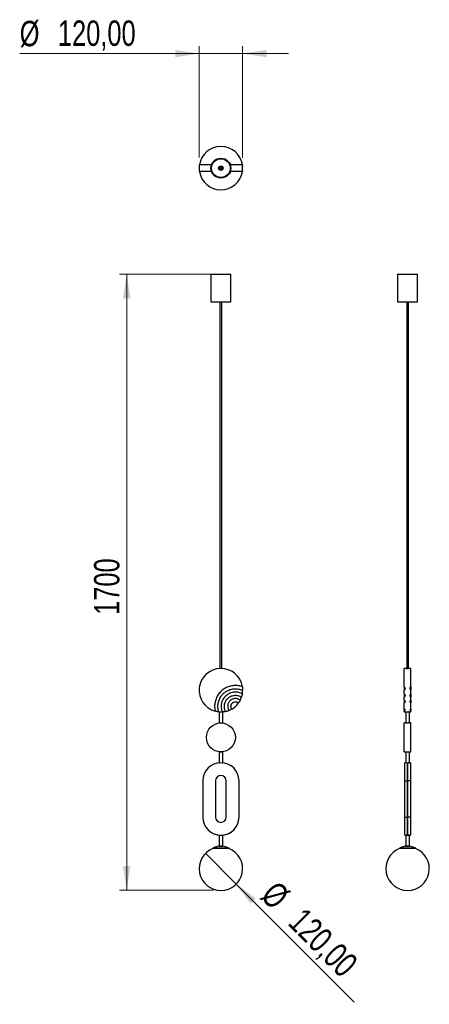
# Model space of a CAD drawing. Header units: millimetres. Extents: x 60 to 117, y 122 to 258.
import ezdxf

# ---------------------------------------------------------------- set-up
doc = ezdxf.new("R2010")
doc.units = ezdxf.units.MM
doc.styles.add('SLDTEXTSTYLE0', font='TXT', dxfattribs={"width": 0.75})
doc.dimstyles.new('SLDDIMSTYLE0', dxfattribs={"dimtxt": 3.5, "dimasz": 3.302, "dimexe": 0, "dimexo": 0.0625, "dimgap": 0.875, "dimtad": 1, "dimdec": 0, "dimlfac": 20, "dimrnd": 1e-09, "dimzin": 12, "dimdsep": 46, "dimtxsty": 'SLDTEXTSTYLE0', "dimsah": 1, "dimcen": 0.09, "dimadec": 0, "dimazin": 3, "dimtfac": 1, "dimtdec": 0, "dimtofl": 0, "dimtmove": 0, "dimatfit": 3, "dimfxl": 0, "dimfrac": 2, "dimtolj": 1, "dimtzin": 12, "dimarcsym": 0})
doc.dimstyles.new('SLDDIMSTYLE1', dxfattribs={"dimtxt": 3.5, "dimasz": 3.302, "dimexe": 0, "dimexo": 0.0625, "dimgap": 0.875, "dimtad": 1, "dimlfac": 20, "dimrnd": 1e-09, "dimzin": 12, "dimdsep": 46, "dimtxsty": 'SLDTEXTSTYLE0', "dimblk1": 'NONE', "dimsah": 1, "dimcen": 0, "dimadec": 0, "dimazin": 3, "dimtfac": 1, "dimtmove": 0, "dimatfit": 3, "dimldrblk": 'NONE', "dimfxl": 0, "dimfrac": 2, "dimtolj": 1, "dimtzin": 12, "dimarcsym": 0})
doc.dimstyles.new('SLDDIMSTYLE2', dxfattribs={"dimtxt": 3.5, "dimasz": 3.302, "dimexe": 0, "dimexo": 0.0625, "dimgap": 0.875, "dimtad": 1, "dimlfac": 20, "dimrnd": 1e-09, "dimzin": 12, "dimdsep": 46, "dimtxsty": 'SLDTEXTSTYLE0', "dimsah": 1, "dimcen": 0.09, "dimadec": 0, "dimazin": 3, "dimtfac": 1, "dimtmove": 0, "dimatfit": 0, "dimfxl": 0, "dimfrac": 2, "dimtolj": 1, "dimtzin": 12, "dimarcsym": 0})

# ---------------------------------------------------------------- blocks, each defined once
blk = doc.blocks.new('_D')
at = {"color": 7, "linetype": 'Continuous', "lineweight": 0}
for p, q in [((88.6, 222.88), (74.22, 222.88)), ((75.22, 222.88), (75.22, 137.93)), ((87.22, 137.93), (74.22, 137.93))]:
    blk.add_line(p, q, dxfattribs=at)
at = {"color": 7, "linetype": 'Continuous', "lineweight": 18}
for points in [[(75.22, 222.88), (74.71, 219.58), (75.73, 219.58)], [(75.22, 137.93), (75.73, 141.23), (74.71, 141.23)]]:
    blk.add_solid(points, dxfattribs=at)
at = {"color": 7, "linetype": 'Continuous', "lineweight": 18, "insert": (70.71, 175.89), "char_height": 3.5, "attachment_point": 1, "rotation": 90, "style": 'SLDTEXTSTYLE0'}
blk.add_mtext('1700', dxfattribs=at)
blk = doc.blocks.new('_D_1')
at = {"color": 7, "linetype": 'Continuous', "lineweight": 0}
for q in [(86.1, 143), (106.63, 122.47)]:
    blk.add_line((90.34, 138.76), q, dxfattribs=at)
at = {"color": 7, "linetype": 'Continuous', "lineweight": 18}
blk.add_solid([(90.34, 138.76), (92.32, 136.07), (93.04, 136.78)], dxfattribs=at)
at = {"color": 7, "linetype": 'Continuous', "lineweight": 18, "char_height": 3.5, "attachment_point": 1, "rotation": 315, "style": 'SLDTEXTSTYLE0'}
for s, insert in [('%%c', (96.01, 139.42)), ('120,00', (99.78, 135.73))]:
    blk.add_mtext(s, dxfattribs=dict(at, insert=insert))
blk = doc.blocks.new('_None')
blk = doc.blocks.new('_D_2')
at = {"color": 7, "linetype": 'Continuous', "lineweight": 0}
for p, q in [((85.22, 238.98), (85.22, 254.34)), ((91.22, 238.97), (91.22, 254.34)), ((85.22, 253.34), (60.45, 253.34)), ((91.22, 253.34), (85.22, 253.34)), ((91.22, 253.34), (97.57, 253.34))]:
    blk.add_line(p, q, dxfattribs=at)
at = {"color": 7, "linetype": 'Continuous', "lineweight": 18}
for points in [[(85.22, 253.34), (81.92, 253.84), (81.92, 252.83)], [(91.22, 253.34), (94.52, 252.83), (94.52, 253.84)]]:
    blk.add_solid(points, dxfattribs=at)
at = {"color": 7, "linetype": 'Continuous', "lineweight": 18, "char_height": 3.5, "attachment_point": 1, "style": 'SLDTEXTSTYLE0'}
for s, insert in [('%%c', (60.45, 257.85)), ('120,00', (65.72, 257.9))]:
    blk.add_mtext(s, dxfattribs=dict(at, insert=insert))

msp = doc.modelspace()

# ---------------------------------------------------------------- linework, layer by layer
at = {"color": 7, "linetype": 'Continuous', "lineweight": 25}
for p, q in [((85.22236, 237.97996), (85.22236, 237.07996)), ((86.92308, 237.97996), (85.22236, 237.97996)), ((86.22236, 237.97997), (86.22236, 237.97996)), ((86.92308, 237.97997), (86.22236, 237.97997)), ((90.22236, 237.97997), (89.52164, 237.97997)), ((91.18291, 237.97996), (89.52164, 237.97996)), ((90.22236, 237.97996), (90.22236, 237.97997)), ((91.20041, 237.97996), (91.22234, 237.97996)), ((91.22236, 237.08952), (91.22236, 237.97156)), ((86.92309, 237.07996), (85.22236, 237.07996)), ((88.22236, 237.31497), (88.22236, 237.26222)), ((88.22236, 237.26222), (88.22236, 237.21497)), ((88.34736, 237.52997), (88.37113, 237.52997)), ((91.18291, 237.07996), (89.52164, 237.07996)), ((91.20041, 237.07996), (91.22234, 237.07996)), ((86.84736, 222.88146), (86.84736, 219.08146)), ((86.84736, 222.88146), (88.22236, 222.88146)), ((88.22236, 222.88146), (89.59736, 222.88146)), ((89.59736, 219.08146), (89.59736, 222.88146)), ((112.6206, 222.88146), (112.6206, 219.08146)), ((112.6206, 222.88146), (115.3706, 222.88146)), ((115.3706, 219.08146), (115.3706, 222.88146)), ((86.84736, 219.08146), (88.22236, 219.08146)), ((88.09736, 219.08146), (88.09736, 168.50055)), ((88.22236, 219.08146), (89.59736, 219.08146)), ((88.34736, 168.50055), (88.34736, 219.08146)), ((112.6206, 219.08146), (115.3706, 219.08146)), ((113.8706, 219.08146), (113.8706, 168.50203)), ((114.1206, 168.50202), (114.1206, 219.08146)), ((113.8456, 168.50316), (113.54559, 168.50316)), ((113.54559, 165.98807), (113.54559, 168.50316)), ((114.44559, 168.50316), (114.14376, 168.50316)), ((114.44559, 165.98807), (114.44559, 168.50316)), ((113.54559, 165.00695), (113.54559, 165.49146)), ((113.54559, 164.12645), (113.54559, 164.55358)), ((114.44559, 164.80259), (114.37419, 164.8974)), ((114.44559, 165.00695), (114.44559, 165.49146)), ((114.44559, 164.12645), (114.44559, 164.55358)), ((113.54559, 162.90737), (113.54559, 163.74214)), ((114.44559, 162.90737), (114.44559, 163.74214)), ((87.97236, 162.5005), (87.97236, 161.0005)), ((87.97236, 162.5005), (88.22236, 162.5005)), ((88.09736, 162.50577), (88.09736, 162.5005)), ((88.22236, 162.5005), (88.47236, 162.5005)), ((88.34736, 162.5005), (88.34736, 162.50577)), ((88.47236, 161.0005), (88.47236, 162.5005)), ((113.54559, 162.88987), (113.54559, 162.71108)), ((113.54559, 162.57536), (113.54559, 162.71108)), ((113.54559, 162.55786), (113.54559, 162.50929)), ((113.54559, 162.50316), (113.8456, 162.50316)), ((113.7456, 162.5005), (113.7456, 161.0005)), ((113.7456, 162.5005), (114.2456, 162.5005)), ((113.8706, 162.50428), (113.8706, 162.5005)), ((114.1206, 162.5005), (114.1206, 162.50427)), ((114.14376, 162.50316), (114.44559, 162.50316)), ((114.2456, 161.0005), (114.2456, 162.5005)), ((114.44559, 162.88987), (114.44559, 162.71108)), ((114.44559, 162.57536), (114.44559, 162.71108)), ((114.44559, 162.55786), (114.44559, 162.50929)), ((87.97236, 161.0005), (88.22236, 161.0005)), ((88.09736, 161.0005), (88.09736, 160.99482)), ((88.22236, 161.0005), (88.47236, 161.0005)), ((88.34736, 160.99482), (88.34736, 161.0005)), ((113.8456, 160.99873), (113.5456, 160.99873)), ((113.5456, 158.99873), (113.5456, 160.99873)), ((113.7456, 161.0005), (114.2456, 161.0005)), ((113.8706, 161.0005), (113.8706, 160.99703)), ((114.1206, 160.99703), (114.1206, 161.0005)), ((114.4456, 160.99873), (114.14375, 160.99873)), ((114.4456, 158.99873), (114.4456, 160.99873)), ((113.5456, 156.99873), (113.5456, 158.99873)), ((114.4456, 156.99873), (114.4456, 158.99873)), ((87.97236, 156.99875), (87.97236, 155.49875)), ((87.97236, 156.99875), (88.21466, 156.99875)), ((88.09736, 157.00264), (88.09736, 156.99875)), ((88.23006, 156.99875), (88.47236, 156.99875)), ((88.34736, 156.99875), (88.34736, 157.00264)), ((88.47236, 155.49875), (88.47236, 156.99875)), ((113.5456, 156.99873), (113.7456, 156.99873)), ((113.7456, 156.99873), (113.7456, 155.50526)), ((113.74572, 156.99875), (114.24548, 156.99875)), ((113.8706, 157.00042), (113.8706, 156.99875)), ((114.1206, 156.99875), (114.1206, 157.0004)), ((114.2456, 155.4999), (114.2456, 156.99873)), ((114.2456, 156.99873), (114.4456, 156.99873)), ((87.97236, 155.49875), (88.04202, 155.49875)), ((88.40271, 155.49875), (88.47236, 155.49875)), ((113.7456, 155.50526), (113.5956, 155.50526)), ((113.5956, 153.00526), (113.5956, 155.50526)), ((113.7956, 155.49997), (113.7956, 155.50076)), ((113.7956, 155.49997), (113.80561, 155.49997)), ((113.82247, 155.49875), (114.23381, 155.49875)), ((113.9956, 153.00526), (113.9956, 155.49875)), ((113.9956, 155.49461), (114.1956, 155.49461)), ((113.9956, 155.49461), (113.9956, 152.9999)), ((114.1206, 155.49461), (114.1206, 155.49875)), ((114.1956, 155.49464), (114.1206, 155.49464)), ((114.1956, 155.49875), (114.1956, 155.49461)), ((114.3956, 155.4999), (114.2456, 155.4999)), ((114.3956, 155.4999), (114.3956, 152.9999)), ((85.72236, 153.00526), (85.72236, 148.00526)), ((87.48222, 153.00526), (87.48222, 148.00526)), ((88.96251, 148.00526), (88.96251, 153.00526)), ((90.72236, 148.00526), (90.72236, 153.00526)), ((113.5956, 148.00526), (113.5956, 153.00526)), ((113.5956, 153.00526), (113.9956, 153.00526)), ((113.9956, 148.00526), (113.9956, 153.00526)), ((114.3956, 152.9999), (113.9956, 152.9999)), ((113.9956, 152.9999), (113.9956, 147.9999)), ((114.3956, 152.9999), (114.3956, 147.9999)), ((113.5956, 148.00526), (113.9956, 148.00526)), ((113.5956, 145.50526), (113.5956, 148.00526)), ((113.9956, 145.51055), (113.9956, 148.00526)), ((113.9956, 147.9999), (113.9956, 145.50519)), ((114.3956, 147.9999), (113.9956, 147.9999)), ((114.3956, 147.9999), (114.3956, 145.4999)), ((87.97236, 145.49862), (87.97236, 143.99862)), ((87.97236, 145.49862), (88.22236, 145.49862)), ((88.06022, 145.50516), (88.06024, 145.51052)), ((88.22236, 145.49862), (88.47236, 145.49862)), ((88.38486, 145.51055), (88.38486, 145.50519)), ((88.47236, 143.99862), (88.47236, 145.49862)), ((113.5956, 145.50526), (113.7956, 145.50526)), ((113.7456, 145.49862), (113.7456, 143.99862)), ((113.7456, 145.49862), (114.2456, 145.49862)), ((113.9956, 145.51055), (113.7956, 145.51055)), ((113.7956, 145.50526), (113.7956, 145.51055)), ((113.7956, 145.51053), (113.9956, 145.51053)), ((114.1956, 145.50519), (113.9956, 145.50519)), ((113.9956, 145.50516), (113.9956, 145.50519)), ((113.9956, 145.50516), (114.1956, 145.50516)), ((114.1956, 145.50519), (114.1956, 145.4999)), ((114.1956, 145.4999), (114.3956, 145.4999)), ((114.2456, 143.99862), (114.2456, 145.49862)), ((87.97236, 143.99862), (88.22236, 143.99862)), ((88.44988, 143.99309), (87.99488, 143.99309)), ((88.22236, 143.99862), (88.47236, 143.99862)), ((113.7456, 143.99862), (114.2456, 143.99862)), ((114.2231, 143.99309), (113.7681, 143.99309)), ((87.09738, 143.70921), (87.11458, 143.67309)), ((89.34738, 143.70921), (87.09738, 143.70921)), ((89.33019, 143.67309), (87.11458, 143.67309)), ((89.33019, 143.67309), (89.34738, 143.70921)), ((112.8706, 143.70921), (112.88779, 143.67309)), ((115.1206, 143.70921), (112.8706, 143.70921)), ((115.1034, 143.67309), (112.88779, 143.67309)), ((115.1034, 143.67309), (115.1206, 143.70921))]:
    msp.add_line(p, q, dxfattribs=at)
for centre, radius in [((88.22236, 237.52997), 1.375), ((88.22236, 237.52997), 1.3), ((88.22236, 237.52997), 1.295), ((88.22236, 237.52997), 0.315), ((88.22236, 237.52997), 0.26775), ((88.22236, 237.52997), 0.215), ((88.22236, 237.52997), 0.125), ((88.22236, 158.99873), 2)]:
    msp.add_circle(centre, radius, dxfattribs=at)
for centre, radius, start, end in [((88.22236, 237.52997), 3, 8.6511817, 171.3731523), ((88.22236, 237.52997), 3, 188.6270055, 351.3468904), ((88.22236, 165.50316), 3, 9.3019036, 254.8395908), ((113.99559, 171.501), 3.00159, 267.1356177, 272.8293621), ((88.22236, 165.50316), 3, 332.6836223, 341.546974), ((88.22236, 165.50316), 3, 350.4793001, 359.7764942), ((88.22236, 165.50316), 3, 300.0873708, 324.0550466), ((88.22236, 165.50316), 3, 264.3642225, 273.6629835), ((88.22236, 165.50316), 3, 282.5953096, 291.4566927), ((113.99559, 162.99565), 2.00255, 265.7043944, 274.2427345), ((88.22236, 153.00526), 2.5, 0, 180), ((88.22236, 153.00526), 0.74015, 0, 180), ((88.22236, 152.9999), 0.74015, 0, 180), ((88.22236, 148.00526), 2.5, 180, 0), ((88.22236, 147.9999), 2.5, 180, 266.2813171), ((88.22236, 148.00526), 0.74015, 180, 0), ((88.22236, 147.9999), 2.5, 273.7268531, 0), ((88.22236, 147.9999), 2.5, 266.2813171, 273.7268531), ((88.22236, 140.88146), 3, 111.4801958, 68.5198042), ((113.9956, 140.88146), 3, 111.4801958, 68.5198042)]:
    msp.add_arc(centre, radius, start, end, dxfattribs=at)
for points, knots in [([(91.22234, 237.97996), (91.22225, 237.95629), (91.22208, 237.909), (91.21737, 237.87764), (91.20783, 237.87988), (91.19486, 237.91601), (91.1864, 237.9613), (91.18291, 237.97996)], [0, 0, 0, 0, 0.200864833, 0.401214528, 0.615652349, 0.841636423, 1, 1, 1, 1]), ([(88.22236, 237.37997), (88.20551, 237.38162), (88.1718, 237.38493), (88.12692, 237.41076), (88.09278, 237.4488), (88.07324, 237.49633), (88.07051, 237.54756), (88.08488, 237.59679), (88.11472, 237.63851), (88.1567, 237.66802), (88.2061, 237.68197), (88.2573, 237.67879), (88.30455, 237.65886), (88.34257, 237.62441), (88.36706, 237.57931), (88.37523, 237.52863), (88.36618, 237.47816), (88.34095, 237.43346), (88.30237, 237.39985), (88.26049, 237.38239), (88.23302, 237.38064), (88.22236, 237.37997)], [0, 0, 0, 0, 0.053643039, 0.107284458, 0.160967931, 0.214679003, 0.268344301, 0.321961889, 0.375604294, 0.42930528, 0.483007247, 0.536651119, 0.590268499, 0.643932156, 0.697642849, 0.751327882, 0.804954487, 0.858581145, 0.912266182, 0.965976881, 1, 1, 1, 1]), ([(91.18291, 237.07996), (91.18763, 237.10424), (91.19705, 237.15272), (91.21032, 237.1836), (91.21917, 237.17838), (91.2223, 237.13866), (91.22233, 237.09556), (91.22234, 237.07996)], [0, 0, 0, 0, 0.211511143, 0.422472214, 0.647327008, 0.87229895, 1, 1, 1, 1]), ([(91.18291, 165.98807), (91.09972, 166.01478), (90.93333, 166.0682), (90.65579, 166.12316), (90.35362, 166.15307), (90.02947, 166.14836), (89.70801, 166.1078), (89.39352, 166.03053), (89.08971, 165.91904), (88.80012, 165.77444), (88.52908, 165.59752), (88.27931, 165.39174), (88.05392, 165.15944), (87.85672, 164.90278), (87.68915, 164.62592), (87.55334, 164.3321), (87.45227, 164.02465), (87.38562, 163.70788), (87.35324, 163.36287), (87.36187, 162.99248), (87.41249, 162.73587), (87.4378, 162.60757)], [0, 0, 0, 0, 0.0425683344, 0.0851370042, 0.1376515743, 0.1903331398, 0.2428457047, 0.2952768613, 0.3478742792, 0.4003035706, 0.4527345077, 0.5053317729, 0.5577609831, 0.6101919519, 0.6627893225, 0.7152187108, 0.7676496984, 0.8202471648, 0.8726767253, 0.9363391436, 1, 1, 1, 1]), ([(91.18291, 165.98807), (91.18763, 165.95784), (91.19705, 165.89747), (91.21032, 165.78058), (91.21917, 165.65877), (91.2223, 165.55727), (91.22233, 165.50895), (91.22234, 165.49146)], [0, 0, 0, 0, 0.211511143, 0.422472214, 0.647327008, 0.87229895, 1, 1, 1, 1]), ([(113.54559, 165.98807), (113.56987, 165.95784), (113.61836, 165.89747), (113.64924, 165.78058), (113.64401, 165.65877), (113.60429, 165.55727), (113.5612, 165.50895), (113.54559, 165.49146)], [0, 0, 0, 0, 0.211511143, 0.422472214, 0.647327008, 0.87229895, 1, 1, 1, 1]), ([(113.54559, 165.97057), (113.54559, 165.94214), (113.54559, 165.8835), (113.54559, 165.79747), (113.54559, 165.73648), (113.54559, 165.71982)], [0, 0, 0, 0, 0.406243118, 0.837800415, 1, 1, 1, 1]), ([(114.44559, 165.49146), (114.42192, 165.52002), (114.37463, 165.57708), (114.34328, 165.68838), (114.34551, 165.80629), (114.38164, 165.9124), (114.42693, 165.96599), (114.44559, 165.98807)], [0, 0, 0, 0, 0.200864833, 0.401214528, 0.615652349, 0.841636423, 1, 1, 1, 1]), ([(114.44559, 165.69872), (114.42637, 165.71263), (114.38857, 165.73999), (114.36406, 165.7625), (114.35894, 165.7567), (114.35771, 165.7553)], [0, 0, 0, 0, 0.440034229, 0.86543621, 1, 1, 1, 1]), ([(114.44559, 165.97057), (114.44559, 165.94214), (114.44559, 165.8835), (114.44559, 165.79747), (114.44559, 165.73648), (114.44559, 165.71982)], [0, 0, 0, 0, 0.406243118, 0.837800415, 1, 1, 1, 1]), ([(87.92775, 162.51766), (87.90185, 162.60615), (87.85005, 162.78312), (87.81121, 163.05643), (87.80183, 163.33101), (87.82346, 163.60388), (87.87516, 163.87252), (87.95742, 164.13328), (88.06789, 164.38323), (88.22754, 164.6569), (88.45116, 164.94), (88.7503, 165.21123), (89.05315, 165.40578), (89.33997, 165.53769), (89.5985, 165.62326), (89.90778, 165.68883), (90.26789, 165.71366), (90.63298, 165.67721), (90.95297, 165.60074), (91.13255, 165.52788), (91.22234, 165.49146)], [0, 0, 0, 0, 0.0493572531, 0.098713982, 0.1474540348, 0.1963487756, 0.2450863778, 0.2937504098, 0.3425684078, 0.3912300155, 0.4632158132, 0.5349508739, 0.6066825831, 0.6551720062, 0.7038161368, 0.752307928, 0.8242901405, 0.8962688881, 0.94813391, 1, 1, 1, 1]), ([(91.18104, 165.00695), (91.10338, 165.04566), (90.94806, 165.1231), (90.68416, 165.20385), (90.39734, 165.25064), (90.0824, 165.25273), (89.76212, 165.20213), (89.44563, 165.09655), (89.15177, 164.93824), (88.88755, 164.73371), (88.66238, 164.48661), (88.48064, 164.20576), (88.34989, 163.89774), (88.27172, 163.57255), (88.25018, 163.23886), (88.28054, 162.9479), (88.33888, 162.70417), (88.38898, 162.57425), (88.41403, 162.50929)], [0, 0, 0, 0, 0.0533581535, 0.106718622, 0.1692196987, 0.2317191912, 0.2998451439, 0.3679651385, 0.4361943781, 0.5044193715, 0.5727465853, 0.641075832, 0.7094423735, 0.7778149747, 0.8460731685, 0.9143358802, 0.9571684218, 1, 1, 1, 1]), ([(88.87655, 162.57536), (88.84884, 162.63429), (88.79343, 162.75214), (88.73381, 162.96042), (88.70121, 163.19562), (88.70911, 163.45392), (88.76098, 163.70694), (88.85369, 163.94814), (88.9866, 164.16989), (89.15417, 164.36699), (89.35323, 164.53237), (89.57672, 164.66269), (89.81911, 164.75274), (90.0728, 164.80156), (90.331, 164.80634), (90.58636, 164.76852), (90.83136, 164.68764), (90.9882, 164.6055), (91.06405, 164.55622), (91.06811, 164.55358)], [0, 0, 0, 0, 0.048709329, 0.097418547, 0.161626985, 0.225829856, 0.290012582, 0.354191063, 0.418463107, 0.482736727, 0.547055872, 0.611380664, 0.675598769, 0.739821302, 0.8039719, 0.868122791, 0.932246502, 0.996367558, 1, 1, 1, 1]), ([(91.18104, 165.00695), (91.17635, 164.98008), (91.16698, 164.92636), (91.14479, 164.82245), (91.11795, 164.716), (91.09015, 164.62081), (91.07491, 164.57431), (91.06811, 164.55358)], [0, 0, 0, 0, 0.205565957, 0.410907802, 0.621193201, 0.831073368, 1, 1, 1, 1]), ([(113.58809, 165.69612), (113.5878, 165.69657), (113.57734, 165.7129), (113.56124, 165.70571), (113.54559, 165.69872)], [0, 0, 0, 0, 0.027948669, 1, 1, 1, 1]), ([(113.54559, 165.68742), (113.54559, 165.69424), (113.54559, 165.71371), (113.54559, 165.6758), (113.54559, 165.60139), (113.54559, 165.52828), (113.54559, 165.49146)], [0, 0, 0, 0, 0.180882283, 0.516426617, 0.756466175, 1, 1, 1, 1]), ([(113.54559, 165.00695), (113.5691, 164.98008), (113.6161, 164.92636), (113.64795, 164.82245), (113.64567, 164.716), (113.61001, 164.62081), (113.56546, 164.57431), (113.54559, 164.55358)], [0, 0, 0, 0, 0.205565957, 0.410907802, 0.621193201, 0.831073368, 1, 1, 1, 1]), ([(113.54559, 164.98945), (113.54559, 164.97099), (113.54559, 164.92511), (113.54559, 164.85756), (113.54559, 164.81719)], [0, 0, 0, 0, 0.402326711, 1, 1, 1, 1]), ([(113.61744, 164.89864), (113.6173, 164.89824), (113.60418, 164.86073), (113.57473, 164.8315), (113.54559, 164.80259)], [0, 0, 0, 0, 0.010652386, 1, 1, 1, 1]), ([(113.54559, 164.79764), (113.54559, 164.79895), (113.54559, 164.80386), (113.54559, 164.76717), (113.54559, 164.68898), (113.54559, 164.60616), (113.54559, 164.55622), (113.54559, 164.55358)], [0, 0, 0, 0, 0.107694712, 0.402512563, 0.688890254, 0.983543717, 1, 1, 1, 1]), ([(114.44559, 164.55358), (114.42242, 164.5785), (114.3761, 164.62831), (114.34402, 164.72729), (114.34474, 164.83181), (114.37843, 164.93158), (114.42413, 164.98285), (114.44559, 165.00695)], [0, 0, 0, 0, 0.199703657, 0.399202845, 0.603915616, 0.813901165, 1, 1, 1, 1]), ([(114.44559, 165.68943), (114.44559, 165.69519), (114.44559, 165.7133), (114.44559, 165.67561), (114.44559, 165.60143), (114.44559, 165.52829), (114.44559, 165.49146)], [0, 0, 0, 0, 0.160390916, 0.504329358, 0.750373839, 1, 1, 1, 1]), ([(114.44559, 164.98945), (114.44559, 164.97099), (114.44559, 164.92511), (114.44559, 164.85756), (114.44559, 164.81719)], [0, 0, 0, 0, 0.402326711, 1, 1, 1, 1]), ([(114.44559, 164.79763), (114.44559, 164.79895), (114.44559, 164.80388), (114.44559, 164.76718), (114.44559, 164.68898), (114.44559, 164.60616), (114.44559, 164.55622), (114.44559, 164.55358)], [0, 0, 0, 0, 0.108357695, 0.402956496, 0.689121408, 0.983555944, 1, 1, 1, 1]), ([(90.88782, 164.12645), (90.88617, 164.12772), (90.83672, 164.16566), (90.73265, 164.23166), (90.5655, 164.30234), (90.38871, 164.34317), (90.20818, 164.35463), (90.02783, 164.33531), (89.85299, 164.28562), (89.68786, 164.20753), (89.53877, 164.10196), (89.4095, 163.97343), (89.30419, 163.82511), (89.22513, 163.66187), (89.17518, 163.48778), (89.15401, 163.30748), (89.16498, 163.12612), (89.20934, 162.92063), (89.27873, 162.78895), (89.31976, 162.71108)], [0, 0, 0, 0, 0.002097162, 0.062697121, 0.123288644, 0.183813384, 0.24433826, 0.304428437, 0.365379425, 0.426328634, 0.487286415, 0.548253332, 0.608833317, 0.669409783, 0.729816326, 0.790217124, 0.851072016, 0.911935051, 1, 1, 1, 1]), ([(89.72632, 162.90737), (89.7248, 162.90948), (89.7026, 162.94016), (89.66543, 163.00361), (89.6276, 163.10266), (89.60722, 163.2065), (89.60411, 163.31219), (89.61931, 163.41696), (89.65146, 163.51814), (89.70064, 163.61246), (89.76475, 163.6972), (89.84208, 163.76963), (89.93009, 163.8282), (90.02686, 163.87079), (90.12956, 163.89719), (90.23557, 163.90544), (90.34156, 163.89608), (90.44391, 163.86864), (90.55104, 163.82133), (90.6149, 163.77079), (90.65111, 163.74214)], [0, 0, 0, 0, 0.004258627, 0.061922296, 0.119588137, 0.176889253, 0.234181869, 0.291691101, 0.349203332, 0.407005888, 0.464814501, 0.522157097, 0.579492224, 0.636879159, 0.694265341, 0.752101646, 0.809946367, 0.867380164, 0.924809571, 1, 1, 1, 1]), ([(90.88782, 164.12645), (90.87596, 164.10382), (90.85224, 164.05857), (90.80252, 163.97138), (90.74812, 163.88325), (90.69374, 163.80166), (90.66506, 163.76162), (90.65111, 163.74214)], [0, 0, 0, 0, 0.202058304, 0.404075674, 0.606787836, 0.808648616, 1, 1, 1, 1]), ([(113.54559, 164.12645), (113.56866, 164.10382), (113.61479, 164.05857), (113.64717, 163.97138), (113.64645, 163.88325), (113.61297, 163.80166), (113.56765, 163.76162), (113.54559, 163.74214)], [0, 0, 0, 0, 0.202058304, 0.404075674, 0.606787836, 0.808648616, 1, 1, 1, 1]), ([(113.54559, 164.10895), (113.54559, 164.10536), (113.54559, 164.06712), (113.54559, 164.0034), (113.54559, 163.9368), (113.54559, 163.92007)], [0, 0, 0, 0, 0.071920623, 0.766850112, 1, 1, 1, 1]), ([(113.62356, 164.01739), (113.62152, 164.011), (113.61317, 163.9849), (113.58722, 163.94489), (113.55916, 163.91636), (113.54559, 163.90258)], [0, 0, 0, 0, 0.143265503, 0.585924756, 1, 1, 1, 1]), ([(113.54559, 163.90244), (113.54559, 163.90249), (113.54559, 163.90547), (113.54559, 163.89488), (113.54559, 163.86932), (113.54559, 163.82147), (113.54559, 163.77073), (113.54559, 163.74214)], [0, 0, 0, 0, 0.003520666, 0.23861635, 0.465400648, 0.698788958, 1, 1, 1, 1]), ([(114.44559, 163.74214), (114.42268, 163.76254), (114.37685, 163.80334), (114.34438, 163.88576), (114.34442, 163.97316), (114.37704, 164.0594), (114.42285, 164.10421), (114.44559, 164.12645)], [0, 0, 0, 0, 0.199477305, 0.398922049, 0.599224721, 0.801039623, 1, 1, 1, 1]), ([(114.44559, 163.90258), (114.43203, 163.91636), (114.40397, 163.94489), (114.37803, 163.98489), (114.36968, 164.01099), (114.36764, 164.01737)], [0, 0, 0, 0, 0.414135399, 0.85685896, 1, 1, 1, 1]), ([(114.44559, 164.10895), (114.44559, 164.10536), (114.44559, 164.06712), (114.44559, 164.0034), (114.44559, 163.9368), (114.44559, 163.92007)], [0, 0, 0, 0, 0.071920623, 0.766850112, 1, 1, 1, 1]), ([(114.44559, 163.90244), (114.44559, 163.90249), (114.44559, 163.90547), (114.44559, 163.89488), (114.44559, 163.86932), (114.44559, 163.82147), (114.44559, 163.77073), (114.44559, 163.74214)], [0, 0, 0, 0, 0.003520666, 0.23861635, 0.465400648, 0.698788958, 1, 1, 1, 1]), ([(87.92775, 162.51766), (87.89934, 162.52066), (87.8426, 162.52666), (87.73237, 162.54271), (87.61605, 162.56424), (87.51183, 162.58796), (87.4594, 162.60185), (87.4378, 162.60757)], [0, 0, 0, 0, 0.2008831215, 0.4012514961, 0.6156936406, 0.841653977, 1, 1, 1, 1]), ([(88.87655, 162.57536), (88.85093, 162.5698), (88.79972, 162.55869), (88.69836, 162.54053), (88.59173, 162.52533), (88.49034, 162.51463), (88.43842, 162.511), (88.41403, 162.50929)], [0, 0, 0, 0, 0.199703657, 0.399202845, 0.603915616, 0.813901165, 1, 1, 1, 1]), ([(89.72632, 162.90737), (89.70453, 162.89492), (89.66095, 162.87002), (89.57336, 162.82393), (89.48088, 162.77926), (89.39006, 162.7392), (89.34308, 162.7204), (89.31976, 162.71108)], [0, 0, 0, 0, 0.19946665, 0.398899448, 0.599223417, 0.80109785, 1, 1, 1, 1]), ([(113.54559, 162.90737), (113.56851, 162.89492), (113.61434, 162.87002), (113.64681, 162.82393), (113.64676, 162.77926), (113.61415, 162.7392), (113.56833, 162.7204), (113.54559, 162.71108)], [0, 0, 0, 0, 0.19946665, 0.398899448, 0.599223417, 0.80109785, 1, 1, 1, 1]), ([(113.54559, 162.57536), (113.56877, 162.5698), (113.61509, 162.55869), (113.64717, 162.54053), (113.64645, 162.52533), (113.61275, 162.51463), (113.56706, 162.511), (113.54559, 162.50929)], [0, 0, 0, 0, 0.199703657, 0.399202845, 0.603915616, 0.813901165, 1, 1, 1, 1]), ([(113.8456, 162.50316), (113.84725, 162.50325), (113.85057, 162.50342), (113.87639, 162.5046), (113.91443, 162.50592), (113.96196, 162.50687), (114.0132, 162.50701), (114.06237, 162.50629), (114.10434, 162.50501), (114.13289, 162.5038), (114.14644, 162.50312), (114.14428, 162.50323), (114.14376, 162.50325)], [0, 0, 0, 0, 0.107279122, 0.214555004, 0.321914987, 0.429330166, 0.536653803, 0.643882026, 0.751159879, 0.858554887, 0.965951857, 1, 1, 1, 1]), ([(114.44559, 162.50929), (114.42208, 162.51121), (114.37509, 162.51505), (114.34323, 162.52652), (114.34552, 162.54236), (114.38118, 162.5603), (114.42573, 162.57071), (114.44559, 162.57536)], [0, 0, 0, 0, 0.2055659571, 0.4109078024, 0.621193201, 0.8310733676, 1, 1, 1, 1]), ([(114.44559, 162.71108), (114.42252, 162.72057), (114.37639, 162.73956), (114.34401, 162.78013), (114.34474, 162.82528), (114.37824, 162.87104), (114.42355, 162.89549), (114.44559, 162.90737)], [0, 0, 0, 0, 0.202084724, 0.404127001, 0.606897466, 0.808818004, 1, 1, 1, 1]), ([(87.99488, 143.99309), (87.90805, 143.97695), (87.73461, 143.9447), (87.432, 143.85547), (87.22431, 143.76469), (87.09738, 143.70921)], [0, 0, 0, 0, 0.2805281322, 0.5602930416, 1, 1, 1, 1]), ([(89.34738, 143.70921), (89.267, 143.74537), (89.10632, 143.81765), (88.80841, 143.92139), (88.58593, 143.96588), (88.44988, 143.99309)], [0, 0, 0, 0, 0.28002985, 0.559750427, 1, 1, 1, 1]), ([(113.7681, 143.99309), (113.68126, 143.97695), (113.50782, 143.9447), (113.20521, 143.85547), (112.99753, 143.76469), (112.8706, 143.70921)], [0, 0, 0, 0, 0.2805281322, 0.5602930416, 1, 1, 1, 1]), ([(115.1206, 143.70921), (115.04021, 143.74537), (114.87953, 143.81765), (114.58162, 143.92139), (114.35914, 143.96588), (114.2231, 143.99309)], [0, 0, 0, 0, 0.28002985, 0.559750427, 1, 1, 1, 1])]:
    msp.add_open_spline(points, degree=3, knots=knots, dxfattribs=at)

# ---------------------------------------------------------------- dimensions: what is measured, and where the dimension line sits
at = {"color": 7, "linetype": 'Continuous', "lineweight": 18}
dim = msp.add_linear_dim(base=(85.22236, 253.3355), p1=(91.22236, 237.96991), p2=(85.22236, 237.97996), text='%%c<>', dimstyle='SLDDIMSTYLE2', dxfattribs=at)
dim.commit()
dim.dimension.update_dxf_attribs({"geometry": '_D_2', "text_midpoint": (70.19663, 253.3355), "dimtype": 160})
dim = msp.add_linear_dim(base=(75.22236, 137.93146), p1=(89.59736, 222.88146), p2=(88.22236, 137.93146), angle=90, dimstyle='SLDDIMSTYLE0', dxfattribs=at)
dim.commit()
dim.dimension.update_dxf_attribs({"geometry": '_D', "text_midpoint": (75.22236, 181.06703), "dimtype": 160})
dim = msp.add_diameter_dim_2p(p1=(86.10104, 143.00278), p2=(90.34368, 138.76014), dimstyle='SLDDIMSTYLE1', dxfattribs=at)
dim.commit()
dim.dimension.update_dxf_attribs({"geometry": '_D_1', "text_midpoint": (99.90453, 129.19931), "dimtype": 163})

doc.saveas('drawing.dxf')
